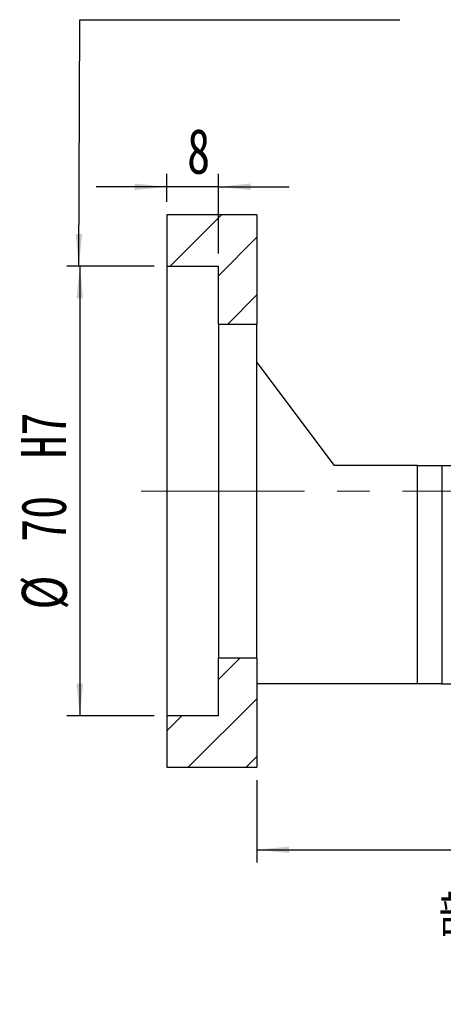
# Model space of a CAD drawing. Header units: millimetres. Extents: x 26 to 279, y 10 to 201.
# Tile 3 of 9: x 186 to 219, y 10 to 87. Entities that reach past the tile are written whole.
import ezdxf

# ---------------------------------------------------------------- set-up
doc = ezdxf.new("R2010")
doc.units = ezdxf.units.MM
doc.linetypes.add('CENTERX2', pattern=[20.32, 12.7, -2.54, 2.54, -2.54])
doc.layers.add('FORMAT', color=7, linetype='Continuous')
doc.styles.add('SLDTEXTSTYLE0', font='TXT', dxfattribs={"width": 0.75})
doc.styles.add('SLDTEXTSTYLE1', font='TXT', dxfattribs={"width": 0.75, "bigfont": 'bigfont'})
doc.dimstyles.new('SLDDIMSTYLE3', dxfattribs={"dimtxt": 3.5, "dimasz": 2.5, "dimexe": 0, "dimexo": 0.0625, "dimgap": 0.875, "dimtad": 1, "dimlfac": 2, "dimrnd": 1e-09, "dimzin": 12, "dimdsep": 46, "dimtxsty": 'SLDTEXTSTYLE0', "dimsah": 1, "dimcen": 0.09, "dimadec": 0, "dimazin": 3, "dimtfac": 1, "dimtofl": 0, "dimtmove": 0, "dimatfit": 3, "dimfxl": 1, "dimfrac": 2, "dimtolj": 1, "dimtzin": 12, "dimarcsym": 0})
doc.dimstyles.new('SLDDIMSTYLE5', dxfattribs={"dimtxt": 3.5, "dimasz": 2.5, "dimexe": 0, "dimexo": 0.0625, "dimgap": 0.875, "dimtad": 1, "dimlfac": 2, "dimrnd": 1e-09, "dimzin": 12, "dimdsep": 46, "dimtxsty": 'SLDTEXTSTYLE0', "dimsah": 1, "dimcen": 0.09, "dimadec": 0, "dimazin": 3, "dimtfac": 1, "dimtmove": 0, "dimatfit": 0, "dimfxl": 1, "dimfrac": 2, "dimtolj": 1, "dimtzin": 12, "dimarcsym": 0})
doc.dimstyles.new('SLDDIMSTYLE7', dxfattribs={"dimtxt": 3.5, "dimasz": 2.5, "dimexe": 0, "dimexo": 0.0625, "dimgap": 0.875, "dimtad": 1, "dimlfac": 2, "dimrnd": 1e-09, "dimzin": 12, "dimdsep": 46, "dimtxsty": 'SLDTEXTSTYLE0', "dimsah": 1, "dimcen": 0.09, "dimadec": 0, "dimazin": 3, "dimtfac": 1, "dimtofl": 0, "dimtmove": 0, "dimatfit": 3, "dimfxl": 1, "dimfrac": 2, "dimtolj": 1, "dimarcsym": 0})

# ---------------------------------------------------------------- blocks, each defined once
blk = doc.blocks.new('_D_16')
at = {"layer": 'FORMAT', "color": 7}
for p, q in [((255.224, 34.26), (255.224, 21.343)), ((204.724, 27.76), (204.724, 21.343)), ((204.724, 22.343), (255.224, 22.343))]:
    blk.add_line(p, q, dxfattribs=at)
for points in [[(204.724, 22.343), (207.224, 22.093), (207.224, 22.593)], [(255.224, 22.343), (252.724, 22.593), (252.724, 22.093)]]:
    blk.add_solid(points, dxfattribs=at)
at = {"layer": 'FORMAT', "color": 7, "insert": (225.773, 26.855), "char_height": 3.5, "attachment_point": 1, "style": 'SLDTEXTSTYLE0'}
blk.add_mtext('101', dxfattribs=at)
blk = doc.blocks.new('_D_18')
at = {"layer": 'FORMAT', "color": 7}
for p, q in [((197.724, 72.76), (197.724, 74.944)), ((201.724, 68.76), (201.724, 74.944)), ((197.724, 73.944), (192.224, 73.944)), ((201.724, 73.944), (197.724, 73.944)), ((201.724, 73.944), (207.224, 73.944))]:
    blk.add_line(p, q, dxfattribs=at)
for points in [[(197.724, 73.944), (195.224, 74.194), (195.224, 73.694)], [(201.724, 73.944), (204.224, 73.694), (204.224, 74.194)]]:
    blk.add_solid(points, dxfattribs=at)
at = {"layer": 'FORMAT', "color": 7, "insert": (199.296, 78.456), "char_height": 3.5, "attachment_point": 1, "style": 'SLDTEXTSTYLE0'}
blk.add_mtext('8', dxfattribs=at)
blk = doc.blocks.new('_D_19')
at = {"layer": 'FORMAT', "color": 7}
for p, q in [((196.724, 67.76), (189.945, 67.76)), ((190.945, 67.76), (190.945, 32.76)), ((196.724, 32.76), (189.945, 32.76))]:
    blk.add_line(p, q, dxfattribs=at)
for points in [[(190.945, 67.76), (190.695, 65.26), (191.195, 65.26)], [(190.945, 32.76), (191.195, 35.26), (190.695, 35.26)]]:
    blk.add_solid(points, dxfattribs=at)
at = {"layer": 'FORMAT', "color": 7, "char_height": 3.5, "attachment_point": 1, "rotation": 90, "style": 'SLDTEXTSTYLE0'}
for s, insert in [('H7', (186.38, 52.8)), ('70', (186.38, 46.315)), ('%%c', (186.433, 41.036))]:
    blk.add_mtext(s, dxfattribs=dict(at, insert=insert))

msp = doc.modelspace()

# ---------------------------------------------------------------- hatches: boundary and pattern name
at = {"layer": 'FORMAT', "linetype": 'Continuous', "lineweight": 18}
h = msp.add_hatch(dxfattribs=at)
h.set_pattern_fill('ANSI31', color=256, style=0)
h.paths.add_polyline_path([(204.7243892, 63.25974621), (204.7243892, 71.75974621), (197.7243892, 71.75974621), (197.7243892, 67.75974621), (201.7243892, 67.75974621), (201.7243892, 63.25974621)], flags=0)
h = msp.add_hatch(dxfattribs=at)
h.set_pattern_fill('ANSI31', color=256, style=0)
h.paths.add_polyline_path([(197.7243892, 32.75974621), (197.7243892, 28.75974621), (204.7243892, 28.75974621), (204.7243892, 37.25974621), (201.7243892, 37.25974621), (201.7243892, 32.75974621)], flags=0)

# ---------------------------------------------------------------- linework, layer by layer
at = {"color": 7, "linetype": 'Continuous', "lineweight": 25}
for p, q in [((197.72439051, 71.75974694), (197.72439051, 67.75974629)), ((204.7243898, 71.75974694), (197.72439051, 71.75974694)), ((204.7243898, 71.75974694), (204.7243898, 63.25974648)), ((197.72439051, 67.75974629), (201.72438744, 67.75974629)), ((197.72439051, 67.75974629), (197.72439051, 32.75974614)), ((201.72438744, 63.25974648), (201.72438744, 67.75974629)), ((201.72438744, 63.25974648), (204.7243898, 63.25974648)), ((201.72438744, 63.25974648), (201.72438744, 37.25974595)), ((204.7243898, 37.25974595), (204.7243898, 63.25974648)), ((204.7243898, 60.25974599), (210.72439078, 52.25974631)), ((217.22438905, 52.25974631), (210.72439078, 52.25974631)), ((217.22438905, 35.25974655), (217.22438905, 52.25974631)), ((217.22438905, 52.25974631), (219.10674099, 52.25974631)), ((219.10674099, 52.25974631), (219.10674099, 35.25974655)), ((219.10674099, 52.25974631), (223.34203657, 52.25974631)), ((201.72438744, 32.75974614), (201.72438744, 37.25974595)), ((204.7243898, 37.25974595), (201.72438744, 37.25974595)), ((204.7243898, 37.25974595), (204.7243898, 28.75974548)), ((217.22438905, 35.25974655), (204.7243898, 35.25974655)), ((219.10674099, 35.25974655), (217.22438905, 35.25974655)), ((219.10674099, 35.25974655), (223.34203657, 35.25974655)), ((201.72438744, 32.75974614), (197.72439051, 32.75974614)), ((197.72439051, 32.75974614), (197.72439051, 28.75974548)), ((197.72439051, 28.75974548), (204.7243898, 28.75974548))]:
    msp.add_line(p, q, dxfattribs=at)
at = {"layer": 'FORMAT', "color": 7}
for p, q in [((190.86787266, 67.75974621), (190.93576386, 86.94709877)), ((190.93576386, 86.94709877), (215.85006561, 86.94709877))]:
    msp.add_line(p, q, dxfattribs=at)
at = {"layer": 'FORMAT', "color": 7, "linetype": 'CENTERX2', "lineweight": 18}
msp.add_line((195.7243892, 50.25974621), (256.92377396, 50.25974621), dxfattribs=at)
at = {"layer": 'FORMAT', "color": 7}
msp.add_solid([(190.86787266, 67.75974621), (191.12671687, 70.25884599), (190.62672, 70.26061514)], dxfattribs=at)

# ---------------------------------------------------------------- texts
at = {"layer": 'FORMAT', "insert": (227.45939381, 18.7822973), "char_height": 3.175, "attachment_point": 2, "style": 'SLDTEXTSTYLE1'}
msp.add_mtext('\\M+19655\\M+196CA\\M+19AA4 N-N', dxfattribs=at)

# ---------------------------------------------------------------- dimensions: what is measured, and where the dimension line sits
at = {"layer": 'FORMAT', "color": 7}
for base, p1, p2, dimstyle, picture, middle in [((197.7243892, 73.94411106), (201.7243892, 67.75974621), (197.7243892, 71.75974621), 'SLDDIMSTYLE5', '_D_18', (200.58861797, 73.94411106)), ((255.2243892, 22.34307955), (204.7243892, 28.75974621), (255.2243892, 35.25974621), 'SLDDIMSTYLE3', '_D_16', (229.65237523, 22.34307955))]:
    dim = msp.add_linear_dim(base=base, p1=p1, p2=p2, dimstyle=dimstyle, dxfattribs=at)
    dim.commit()
    dim.dimension.update_dxf_attribs({"geometry": picture, "text_midpoint": middle, "dimtype": 160})
dim = msp.add_linear_dim(base=(190.94490849, 32.75974621), p1=(197.7243892, 67.75974621), p2=(197.7243892, 32.75974621), angle=90, text='%%c<>H7', dimstyle='SLDDIMSTYLE7', dxfattribs=at)
dim.commit()
dim.dimension.update_dxf_attribs({"geometry": '_D_19', "text_midpoint": (190.94490849, 49.79577224), "dimtype": 160})

doc.saveas('drawing.dxf')
